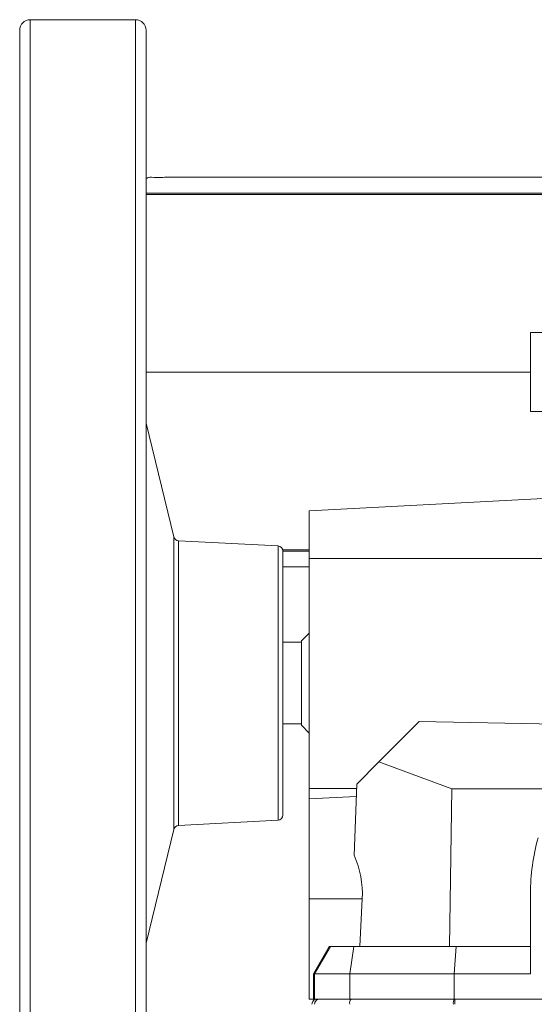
# Model space of a CAD drawing. Header units: millimetres. Extents: x 110 to 1108, y -176 to 1006.
# Tile 2 of 10: x 120 to 218, y -68 to 119. Entities that reach past the tile are written whole.
import ezdxf

# ---------------------------------------------------------------- set-up
doc = ezdxf.new("R2010")
doc.units = ezdxf.units.MM

msp = doc.modelspace()

# ---------------------------------------------------------------- linework, layer by layer
at = {"color": 7, "linetype": 'Continuous', "lineweight": 15}
for p, q in [((142.19, 119.03), (122.19, 119.03)), ((120.19, -130.97), (120.19, 117.03)), ((144.19, 117.03), (144.19, -98.36)), ((144.19, 85.85), (227.72, 85.85)), ((217.19, 59.6), (217.19, 44.6)), ((223.19, 59.6), (217.19, 59.6)), ((144.19, 52.1), (217.19, 52.1)), ((223.69, 44.6), (217.19, 44.6)), ((149.45, 20.83), (144.19, 42.41)), ((224.19, 28.34), (175.19, 25.77)), ((175.19, 16.72), (175.19, 25.77)), ((169.25, 19.08), (150.37, 20.07)), ((175.19, 18.35), (170.16, 18.35)), ((170.19, 18.08), (170.19, -32.02)), ((228.83, 16.72), (175.19, 16.72)), ((175.19, -27.01), (175.19, 16.72)), ((175.19, 2.53), (173.69, 1.03)), ((173.69, 0.78), (170.19, 0.78)), ((173.69, 1.03), (173.69, -14.97)), ((170.19, -14.72), (173.69, -14.72)), ((188.38, -21.94), (196.07, -14.26)), ((232.24, -14.95), (196.07, -14.26)), ((173.69, -14.97), (175.19, -16.47)), ((184.19, -26.14), (188.38, -21.94)), ((202.23, -27.07), (188.38, -21.94)), ((184.19, -26.14), (183.71, -39.68)), ((184.16, -27.01), (175.19, -27.01)), ((175.19, -28.95), (175.19, -27.01)), ((202.23, -27.07), (201.79, -56.97)), ((227.68, -27.07), (202.23, -27.07)), ((184.1, -28.48), (175.19, -28.95)), ((175.19, -47.97), (175.19, -28.95)), ((150.37, -34.01), (169.25, -33.02)), ((144.19, -56.35), (149.45, -34.77)), ((185.23, -47.97), (175.19, -47.97)), ((175.19, -66.97), (175.19, -47.97)), ((185.23, -47.97), (184.76, -56.97)), ((217.19, -46.97), (217.19, -62.17)), ((178.97, -56.97), (175.96, -62.17)), ((176.19, -62.17), (179.19, -56.97)), ((178.97, -56.97), (179.19, -56.97)), ((179.19, -56.97), (183.64, -56.97)), ((182.86, -62.17), (183.64, -56.97)), ((183.64, -56.97), (203.06, -56.97)), ((203.06, -56.97), (202.67, -62.17)), ((203.06, -56.97), (217.19, -56.97)), ((176.19, -62.17), (175.96, -62.17)), ((175.96, -62.17), (175.96, -66.97)), ((176.19, -62.17), (176.19, -66.97)), ((182.86, -62.17), (176.19, -62.17)), ((182.86, -62.17), (182.86, -66.97)), ((202.67, -62.17), (182.86, -62.17)), ((202.67, -62.17), (202.67, -66.97)), ((217.19, -62.17), (202.67, -62.17)), ((175.96, -66.97), (175.19, -66.97)), ((176.19, -66.97), (175.96, -66.97)), ((182.86, -66.97), (176.19, -66.97)), ((202.67, -66.97), (182.86, -66.97)), ((387.91, -66.97), (202.67, -66.97)), ((202.8, -67.97), (202.8, -66.97))]:
    msp.add_line(p, q, dxfattribs=at)
at = {"color": 8, "linetype": 'Continuous', "lineweight": 15}
for p, q in [((122.19, 119.03), (122.19, -132.97)), ((142.19, -99.83), (142.19, 119.03)), ((144.19, 86.1), (227.75, 86.1)), ((149.45, -27.46), (149.45, 20.83)), ((150.37, -26.9), (150.37, 20.07)), ((169.25, -26.17), (169.25, 19.08)), ((175.19, 18.1), (170.19, 18.1)), ((169.25, -33.02), (169.25, -26.17)), ((149.45, -34.77), (149.45, -27.46)), ((150.37, -34.01), (150.37, -26.9))]:
    msp.add_line(p, q, dxfattribs=at)
at = {"color": 7, "linetype": 'Continuous', "lineweight": 15}
for centre, radius, start, end in [((122.19, 117.03), 2, 90, 180), ((142.19, 117.03), 2, 0, 90), ((150.42, 21.07), 1, 193.6993, 267), ((169.19, 18.08), 1, 360, 87), ((169.19, -32.02), 1, 273, 360), ((150.42, -35.01), 1, 93, 166.3007), ((257.19, -46.97), 40, 164.6208, 180), ((177.19, -67.97), 1, 90.0011, 180.0011), ((184.02, -67.74), 1.18, 139.6093, 191.3691), ((203.7, -67.74), 1.18, 139.6093, 191.3691)]:
    msp.add_arc(centre, radius, start, end, dxfattribs=at)
for centre, major_axis, ratio, start_param, end_param in [((166.63, -47.92), (13.82, 13.12), 0.951704, 5.496683, 5.958951), ((176.69, -67.97), (1, 0), 0.999963, 1.570796, 3.141593)]:
    msp.add_ellipse(centre, major_axis=major_axis, ratio=ratio, start_param=start_param, end_param=end_param, dxfattribs=at)
for points, knots in [([(144.19, 88.86), (144.32, 88.92), (144.84, 89.2), (145.44, 89.09), (145.9, 89.01)], [0, 0, 0, 0, 0.244172, 1, 1, 1, 1]), ([(228.07, 89.1), (227.59, 89.1), (223.04, 89.1), (214.9, 89.1), (203.82, 89.1), (193.52, 89.1), (184.04, 89.1), (175.45, 89.1), (167.84, 89.1), (162.72, 89.1), (159.5, 89.1), (157.74, 89.1), (156.12, 89.1), (154.65, 89.1), (153.28, 89.1), (151.88, 89.1), (150.42, 89.1), (148.93, 89.1), (147.56, 89.09), (146.49, 89.08), (145.83, 89.07), (145.82, 89.06), (145.81, 89.05)], [0, 0, 0, 0, 0.009703, 0.09249, 0.17521, 0.257637, 0.340114, 0.422266, 0.504423, 0.586249, 0.612897, 0.638935, 0.664372, 0.689218, 0.713483, 0.73919, 0.771696, 0.81072, 0.855521, 0.905257, 0.95902, 1, 1, 1, 1]), ([(170.19, 15.1), (170.88, 15.1), (172.39, 15.1), (174.21, 15.1), (175.19, 15.1)], [0, 0, 0, 0, 0.460052, 1, 1, 1, 1])]:
    msp.add_open_spline(points, degree=3, knots=knots, dxfattribs=at)

doc.saveas('drawing.dxf')
